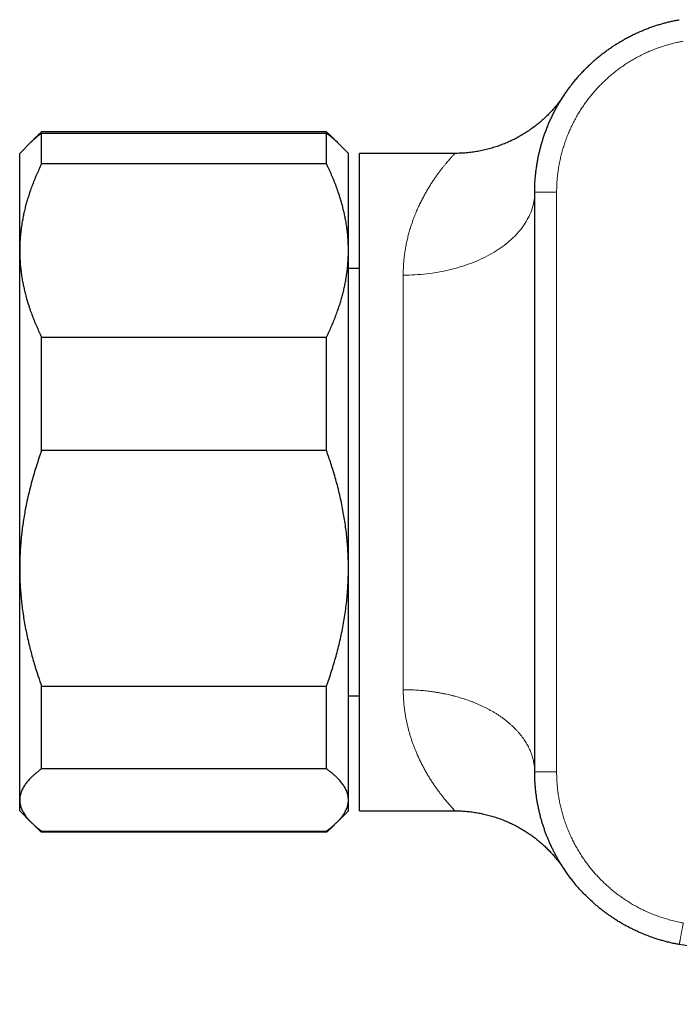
# Model space of a CAD drawing. Header units: millimetres. Extents: x 8 to 657, y 12 to 340.
# Tile 13 of 14: x 571 to 601, y 289 to 333. Entities that reach past the tile are written whole.
import ezdxf

# ---------------------------------------------------------------- set-up
doc = ezdxf.new("R2010")
doc.units = ezdxf.units.MM

msp = doc.modelspace()

# ---------------------------------------------------------------- linework, layer by layer
at = {"color": 7, "linetype": 'Continuous', "lineweight": 30}
for p, q in [((571.907, 328.11), (571.704, 327.908)), ((585.19, 328.371), (572.19, 328.371)), ((572.19, 326.913), (572.19, 328.318)), ((572.19, 328.318), (585.19, 328.318)), ((585.19, 326.913), (585.19, 328.318)), ((585.676, 327.908), (585.473, 328.11)), ((571.704, 327.908), (571.19, 327.393)), ((586.19, 327.393), (585.676, 327.908)), ((571.19, 322.961), (571.19, 327.393)), ((586.19, 322.961), (586.19, 327.393)), ((591.047, 327.393), (586.69, 327.393)), ((586.69, 312.393), (586.69, 327.393)), ((591.047, 327.393), (591.047, 327.393)), ((585.19, 326.913), (572.19, 326.913)), ((594.69, 312.393), (594.69, 325.617)), ((594.69, 325.608), (594.69, 325.617)), ((594.69, 325.617), (594.69, 325.609)), ((571.19, 308.458), (571.19, 322.961)), ((586.19, 308.458), (586.19, 322.961)), ((586.69, 322.144), (586.19, 322.144)), ((572.19, 313.831), (572.19, 319.01)), ((572.19, 319.01), (585.19, 319.01)), ((585.19, 313.831), (585.19, 319.01)), ((585.19, 313.831), (572.19, 313.831)), ((586.69, 297.393), (586.69, 312.393)), ((594.69, 299.17), (594.69, 312.393)), ((571.19, 297.89), (571.19, 308.458)), ((586.19, 297.89), (586.19, 308.458)), ((572.19, 303.086), (585.19, 303.086)), ((572.19, 299.312), (572.19, 303.086)), ((585.19, 299.312), (585.19, 303.086)), ((586.19, 302.643), (586.69, 302.643)), ((585.19, 299.312), (572.19, 299.312)), ((594.689, 299.192), (594.689, 299.186)), ((571.19, 297.393), (571.19, 297.89)), ((586.19, 297.393), (586.19, 297.89)), ((571.19, 297.393), (571.704, 296.879)), ((585.676, 296.879), (586.19, 297.393)), ((586.69, 297.393), (591.048, 297.393)), ((591.048, 297.393), (591.157, 297.392)), ((571.727, 296.856), (571.907, 296.676)), ((585.473, 296.676), (585.652, 296.856)), ((572.19, 296.469), (585.19, 296.469)), ((572.19, 296.415), (572.19, 296.469)), ((585.19, 296.415), (572.19, 296.415)), ((585.19, 296.415), (585.19, 296.469))]:
    msp.add_line(p, q, dxfattribs=at)
at = {"color": 252, "linetype": 'Continuous', "lineweight": 0}
for p, q in [((594.69, 325.617), (595.69, 325.617)), ((595.69, 325.617), (595.69, 299.177)), ((588.69, 302.918), (588.69, 321.839))]:
    msp.add_line(p, q, dxfattribs=at)
at = {"color": 252, "linetype": 'Continuous', "lineweight": 0, "flags": 128}
msp.add_lwpolyline([(588.69, 321.839), (588.824, 321.84), (588.959, 321.843), (589.093, 321.847), (589.227, 321.854), (589.361, 321.863), (589.495, 321.873), (589.628, 321.885), (589.761, 321.9), (589.893, 321.916), (590.025, 321.934), (590.156, 321.953), (590.286, 321.975), (590.415, 321.998), (590.544, 322.024), (590.671, 322.051), (590.798, 322.08), (590.923, 322.11), (591.048, 322.143), (591.171, 322.177), (591.293, 322.213), (591.414, 322.251), (591.533, 322.29), (591.651, 322.331), (591.767, 322.374), (591.882, 322.418), (591.995, 322.464), (592.107, 322.511), (592.216, 322.56), (592.324, 322.611), (592.431, 322.663), (592.535, 322.717), (592.637, 322.772), (592.738, 322.828), (592.836, 322.886), (592.932, 322.945), (593.026, 323.006), (593.118, 323.068), (593.208, 323.131), (593.296, 323.196), (593.381, 323.261), (593.463, 323.328), (593.544, 323.396), (593.622, 323.465), (593.697, 323.536), (593.77, 323.607), (593.84, 323.679), (593.908, 323.752), (593.973, 323.827), (594.036, 323.902), (594.095, 323.978), (594.153, 324.055), (594.207, 324.132), (594.258, 324.21), (594.307, 324.29), (594.353, 324.369), (594.396, 324.45), (594.436, 324.53), (594.473, 324.612), (594.508, 324.694), (594.539, 324.776), (594.568, 324.859), (594.593, 324.942), (594.616, 325.026), (594.635, 325.11), (594.652, 325.194), (594.666, 325.278), (594.676, 325.363), (594.684, 325.448), (594.688, 325.532), (594.69, 325.608)], dxfattribs=at)
at = {"color": 7, "linetype": 'Continuous', "lineweight": 30}
for points, knots in [([(594.69, 325.617), (594.69, 325.617), (594.69, 325.684), (594.691, 325.819), (594.699, 326.02), (594.711, 326.219), (594.729, 326.417), (594.751, 326.614), (594.778, 326.809), (594.809, 326.999), (594.844, 327.187), (594.884, 327.373), (594.928, 327.557), (594.975, 327.737), (595.026, 327.915), (595.081, 328.091), (595.142, 328.271), (595.209, 328.455), (595.283, 328.642), (595.36, 328.826), (595.442, 329.007), (595.529, 329.186), (595.618, 329.361), (595.711, 329.53), (595.806, 329.695), (595.905, 329.858), (596.007, 330.017), (596.112, 330.172), (596.218, 330.322), (596.329, 330.47), (596.446, 330.621), (596.572, 330.774), (596.705, 330.927), (596.841, 331.077), (596.979, 331.221), (597.121, 331.363), (597.264, 331.498), (597.408, 331.627), (597.553, 331.751), (597.7, 331.872), (597.848, 331.987), (597.996, 332.097), (598.145, 332.202), (598.296, 332.304), (598.455, 332.406), (598.621, 332.506), (598.793, 332.606), (598.968, 332.7), (599.143, 332.79), (599.322, 332.875), (599.5, 332.955), (599.678, 333.03), (599.855, 333.1), (600.035, 333.165), (600.214, 333.226), (600.393, 333.282), (600.573, 333.333), (600.753, 333.38), (600.932, 333.423), (601.111, 333.461), (601.229, 333.483), (601.288, 333.494)], [0, 0, 0, 0, 0.000005, 0.0181, 0.036206, 0.053992, 0.071778, 0.089609, 0.107439, 0.12451, 0.141581, 0.15869, 0.1758, 0.192311, 0.208823, 0.225369, 0.241916, 0.260011, 0.278116, 0.295902, 0.313688, 0.331519, 0.349349, 0.366419, 0.38349, 0.400599, 0.417709, 0.43422, 0.450732, 0.467278, 0.483825, 0.502163, 0.520512, 0.538446, 0.55638, 0.574359, 0.592338, 0.609357, 0.626376, 0.643433, 0.66049, 0.676805, 0.693119, 0.709468, 0.725816, 0.743752, 0.7617, 0.779368, 0.797036, 0.814748, 0.832459, 0.849548, 0.866637, 0.883764, 0.900892, 0.917575, 0.934259, 0.950979, 0.967698, 0.983845, 1, 1, 1, 1]), ([(596.037, 330.06), (596.036, 330.06), (596.036, 330.059), (596.034, 330.056), (596.031, 330.051), (596.026, 330.044), (596.02, 330.035), (596.009, 330.019), (595.992, 329.995), (595.964, 329.953), (595.92, 329.891), (595.861, 329.811), (595.795, 329.724), (595.728, 329.639), (595.661, 329.557), (595.592, 329.475), (595.519, 329.392), (595.443, 329.309), (595.364, 329.226), (595.283, 329.143), (595.2, 329.061), (595.114, 328.981), (595.027, 328.902), (594.937, 328.824), (594.846, 328.748), (594.753, 328.674), (594.659, 328.601), (594.563, 328.531), (594.466, 328.462), (594.367, 328.395), (594.267, 328.329), (594.165, 328.266), (594.062, 328.205), (593.958, 328.146), (593.853, 328.089), (593.746, 328.034), (593.638, 327.981), (593.53, 327.93), (593.42, 327.882), (593.309, 327.835), (593.197, 327.791), (593.085, 327.749), (592.971, 327.71), (592.857, 327.672), (592.738, 327.636), (592.613, 327.601), (592.484, 327.567), (592.354, 327.537), (592.223, 327.509), (592.093, 327.485), (591.962, 327.463), (591.831, 327.444), (591.699, 327.428), (591.568, 327.415), (591.436, 327.405), (591.305, 327.398), (591.175, 327.394), (591.089, 327.394), (591.047, 327.393)], [0, 0, 0, 0, 0.000984, 0.002187, 0.003348, 0.004676, 0.006529, 0.009416, 0.014202, 0.021642, 0.035241, 0.052739, 0.072252, 0.090774, 0.10781, 0.126031, 0.144825, 0.164015, 0.183479, 0.203136, 0.222933, 0.242836, 0.26282, 0.282867, 0.302964, 0.323102, 0.343273, 0.363472, 0.383695, 0.403938, 0.424198, 0.444472, 0.46476, 0.485058, 0.505367, 0.525685, 0.54601, 0.566343, 0.586682, 0.607027, 0.627377, 0.647732, 0.668091, 0.688455, 0.708822, 0.731496, 0.754181, 0.776815, 0.799398, 0.821934, 0.844424, 0.866871, 0.889277, 0.911644, 0.933973, 0.956267, 0.978526, 1, 1, 1, 1]), ([(596.037, 330.06), (596.037, 330.06), (596.038, 330.061), (596.033, 330.055), (596.023, 330.039), (596.005, 330.013), (595.984, 329.981), (595.967, 329.954), (595.959, 329.942)], [0, 0, 0, 0, 0.039029, 0.23516, 0.441186, 0.647271, 0.853376, 1, 1, 1, 1]), ([(595.969, 329.957), (595.969, 329.957), (595.976, 329.969), (595.985, 329.981), (595.992, 329.992), (595.993, 329.994)], [0, 0, 0, 0, 0.002441, 0.78521, 1, 1, 1, 1]), ([(571.704, 327.907), (571.732, 327.935), (571.791, 327.993), (571.883, 328.075), (571.977, 328.154), (572.077, 328.234), (572.15, 328.288), (572.19, 328.318)], [0, 0, 0, 0, 0.20013, 0.414875, 0.597652, 0.780472, 1, 1, 1, 1]), ([(572.19, 328.371), (572.149, 328.336), (572.067, 328.265), (571.953, 328.157), (571.865, 328.07), (571.818, 328.018), (571.804, 328.003)], [0, 0, 0, 0, 0.293124, 0.586299, 0.879467, 1, 1, 1, 1]), ([(585.582, 327.996), (585.551, 328.03), (585.49, 328.094), (585.393, 328.189), (585.294, 328.28), (585.225, 328.341), (585.19, 328.371)], [0, 0, 0, 0, 0.264701, 0.509794, 0.754904, 1, 1, 1, 1]), ([(585.19, 328.318), (585.24, 328.28), (585.34, 328.205), (585.478, 328.091), (585.587, 327.994), (585.651, 327.932), (585.674, 327.909), (585.675, 327.907)], [0, 0, 0, 0, 0.2773102, 0.5549647, 0.8327743, 0.9889895, 1, 1, 1, 1]), ([(572.19, 326.913), (572.149, 326.829), (572.069, 326.662), (571.956, 326.41), (571.849, 326.156), (571.75, 325.901), (571.662, 325.658), (571.586, 325.428), (571.52, 325.211), (571.46, 324.995), (571.405, 324.778), (571.357, 324.561), (571.311, 324.324), (571.269, 324.068), (571.234, 323.792), (571.209, 323.515), (571.193, 323.238), (571.191, 323.054), (571.19, 322.961)], [0, 0, 0, 0, 0.0656167, 0.1312516, 0.1968903, 0.2625206, 0.3281335, 0.3831583, 0.4381873, 0.4932116, 0.5476246, 0.6020424, 0.656455, 0.7251424, 0.7938638, 0.8625954, 0.9313145, 1, 1, 1, 1]), ([(586.19, 322.961), (586.189, 323.007), (586.189, 323.138), (586.181, 323.354), (586.163, 323.609), (586.137, 323.864), (586.103, 324.118), (586.062, 324.359), (586.017, 324.585), (585.969, 324.797), (585.907, 325.041), (585.828, 325.318), (585.734, 325.611), (585.635, 325.887), (585.534, 326.145), (585.426, 326.403), (585.312, 326.659), (585.23, 326.828), (585.19, 326.913)], [0, 0, 0, 0, 0.034083, 0.097391, 0.160725, 0.224069, 0.287405, 0.350715, 0.403935, 0.45716, 0.51038, 0.588809, 0.667238, 0.733776, 0.800332, 0.866897, 0.933458, 1, 1, 1, 1]), ([(571.19, 322.961), (571.19, 322.916), (571.191, 322.785), (571.199, 322.569), (571.216, 322.313), (571.242, 322.059), (571.277, 321.804), (571.317, 321.564), (571.362, 321.338), (571.41, 321.126), (571.472, 320.881), (571.551, 320.605), (571.646, 320.312), (571.744, 320.036), (571.845, 319.777), (571.953, 319.52), (572.067, 319.264), (572.149, 319.095), (572.19, 319.01)], [0, 0, 0, 0, 0.034083, 0.097391, 0.160725, 0.224069, 0.287405, 0.350715, 0.403935, 0.45716, 0.51038, 0.588809, 0.667238, 0.733776, 0.800332, 0.866897, 0.933458, 1, 1, 1, 1]), ([(585.19, 319.01), (585.23, 319.094), (585.31, 319.26), (585.423, 319.513), (585.53, 319.767), (585.63, 320.022), (585.717, 320.264), (585.793, 320.494), (585.859, 320.711), (585.92, 320.928), (585.974, 321.145), (586.022, 321.362), (586.069, 321.598), (586.11, 321.855), (586.146, 322.131), (586.171, 322.407), (586.187, 322.684), (586.189, 322.869), (586.19, 322.961)], [0, 0, 0, 0, 0.065617, 0.131252, 0.19689, 0.262521, 0.328134, 0.383158, 0.438187, 0.493212, 0.547625, 0.602042, 0.656455, 0.725142, 0.793864, 0.862595, 0.931314, 1, 1, 1, 1]), ([(572.19, 313.831), (572.149, 313.716), (572.067, 313.485), (571.953, 313.137), (571.845, 312.786), (571.739, 312.418), (571.638, 312.032), (571.543, 311.628), (571.465, 311.254), (571.402, 310.911), (571.352, 310.599), (571.308, 310.286), (571.268, 309.951), (571.234, 309.595), (571.209, 309.216), (571.193, 308.838), (571.191, 308.585), (571.19, 308.458)], [0, 0, 0, 0, 0.066641, 0.133295, 0.199946, 0.266585, 0.342158, 0.417741, 0.493311, 0.55085, 0.6084, 0.66595, 0.723488, 0.792605, 0.861745, 0.930884, 1, 1, 1, 1]), ([(586.19, 308.458), (586.189, 308.521), (586.189, 308.677), (586.183, 308.927), (586.17, 309.209), (586.151, 309.51), (586.124, 309.832), (586.086, 310.173), (586.041, 310.514), (585.987, 310.853), (585.925, 311.197), (585.854, 311.545), (585.774, 311.897), (585.686, 312.247), (585.59, 312.596), (585.492, 312.927), (585.393, 313.24), (585.294, 313.537), (585.225, 313.733), (585.19, 313.831)], [0, 0, 0, 0, 0.034083, 0.085457, 0.136837, 0.188211, 0.250761, 0.313334, 0.375916, 0.438492, 0.501043, 0.566746, 0.63247, 0.698203, 0.763932, 0.829638, 0.886424, 0.943214, 1, 1, 1, 1]), ([(571.19, 308.458), (571.19, 308.396), (571.191, 308.219), (571.198, 307.927), (571.216, 307.582), (571.242, 307.238), (571.276, 306.894), (571.318, 306.55), (571.369, 306.206), (571.428, 305.861), (571.495, 305.517), (571.569, 305.175), (571.648, 304.849), (571.729, 304.54), (571.811, 304.247), (571.913, 303.906), (572.037, 303.518), (572.139, 303.23), (572.19, 303.086)], [0, 0, 0, 0, 0.034083, 0.096966, 0.159875, 0.222793, 0.285703, 0.348588, 0.412301, 0.476037, 0.539782, 0.603521, 0.667238, 0.722631, 0.778028, 0.833421, 0.91671, 1, 1, 1, 1]), ([(585.19, 303.086), (585.23, 303.198), (585.309, 303.423), (585.421, 303.763), (585.527, 304.106), (585.627, 304.45), (585.719, 304.797), (585.804, 305.149), (585.882, 305.506), (585.953, 305.868), (586.015, 306.232), (586.068, 306.597), (586.111, 306.963), (586.146, 307.332), (586.171, 307.705), (586.187, 308.082), (586.189, 308.333), (586.19, 308.458)], [0, 0, 0, 0, 0.065066, 0.130137, 0.195203, 0.26048, 0.325763, 0.391039, 0.45817, 0.525339, 0.592525, 0.659708, 0.72687, 0.793995, 0.86266, 0.931336, 1, 1, 1, 1]), ([(572.19, 299.312), (572.149, 299.282), (572.069, 299.222), (571.956, 299.131), (571.849, 299.04), (571.75, 298.948), (571.662, 298.861), (571.586, 298.778), (571.52, 298.7), (571.46, 298.622), (571.405, 298.544), (571.357, 298.466), (571.311, 298.381), (571.269, 298.289), (571.234, 298.189), (571.209, 298.09), (571.193, 297.99), (571.191, 297.924), (571.19, 297.89)], [0, 0, 0, 0, 0.065617, 0.131252, 0.19689, 0.262521, 0.328134, 0.383158, 0.438187, 0.493212, 0.547625, 0.602042, 0.656455, 0.725142, 0.793864, 0.862595, 0.931314, 1, 1, 1, 1]), ([(586.19, 297.89), (586.189, 297.922), (586.187, 297.985), (586.173, 298.08), (586.15, 298.175), (586.118, 298.27), (586.079, 298.359), (586.035, 298.444), (585.988, 298.523), (585.935, 298.601), (585.877, 298.678), (585.813, 298.755), (585.738, 298.838), (585.65, 298.929), (585.546, 299.025), (585.435, 299.121), (585.317, 299.217), (585.232, 299.28), (585.19, 299.312)], [0, 0, 0, 0, 0.065449, 0.130926, 0.196415, 0.261894, 0.327345, 0.382403, 0.437466, 0.492525, 0.54654, 0.60056, 0.654576, 0.723644, 0.792733, 0.861832, 0.930927, 1, 1, 1, 1]), ([(601.288, 291.293), (601.215, 291.307), (601.068, 291.334), (600.859, 291.38), (600.66, 291.43), (600.471, 291.483), (600.282, 291.54), (600.069, 291.61), (599.83, 291.697), (599.585, 291.795), (599.359, 291.894), (599.153, 291.992), (598.949, 292.096), (598.76, 292.199), (598.585, 292.301), (598.424, 292.4), (598.265, 292.503), (598.114, 292.606), (597.97, 292.709), (597.833, 292.811), (597.699, 292.916), (597.566, 293.024), (597.436, 293.135), (597.283, 293.271), (597.11, 293.434), (596.92, 293.626), (596.735, 293.824), (596.567, 294.018), (596.414, 294.207), (596.275, 294.388), (596.141, 294.573), (596.019, 294.751), (595.91, 294.921), (595.811, 295.083), (595.717, 295.246), (595.629, 295.407), (595.547, 295.564), (595.472, 295.717), (595.4, 295.872), (595.331, 296.028), (595.266, 296.186), (595.203, 296.348), (595.143, 296.512), (595.086, 296.68), (595.033, 296.849), (594.984, 297.02), (594.938, 297.192), (594.896, 297.365), (594.857, 297.541), (594.823, 297.718), (594.792, 297.895), (594.765, 298.074), (594.742, 298.255), (594.723, 298.437), (594.708, 298.619), (594.697, 298.802), (594.692, 298.986), (594.691, 299.108), (594.69, 299.17)], [0, 0, 0, 0, 0.020019, 0.040047, 0.057633, 0.07522, 0.092847, 0.110475, 0.135769, 0.161094, 0.181529, 0.201964, 0.222465, 0.242966, 0.259914, 0.276861, 0.293846, 0.310832, 0.326103, 0.341373, 0.356672, 0.37197, 0.387342, 0.402721, 0.426941, 0.451161, 0.475492, 0.499822, 0.520256, 0.540689, 0.561188, 0.581688, 0.598632, 0.615576, 0.632558, 0.64954, 0.664807, 0.680074, 0.695368, 0.710663, 0.72603, 0.741405, 0.757237, 0.773078, 0.789003, 0.804928, 0.820884, 0.836841, 0.852985, 0.869128, 0.885305, 0.901481, 0.917846, 0.934212, 0.950612, 0.967012, 0.983504, 1, 1, 1, 1]), ([(571.19, 297.89), (571.19, 297.875), (571.19, 297.836), (571.196, 297.773), (571.209, 297.692), (571.231, 297.601), (571.264, 297.505), (571.304, 297.414), (571.349, 297.328), (571.398, 297.248), (571.45, 297.172), (571.501, 297.106), (571.551, 297.044), (571.613, 296.973), (571.695, 296.887), (571.799, 296.786), (571.914, 296.685), (572.043, 296.579), (572.139, 296.507), (572.19, 296.469)], [0, 0, 0, 0, 0.031424, 0.080947, 0.130469, 0.199979, 0.26949, 0.329068, 0.388654, 0.448233, 0.49786, 0.547488, 0.587579, 0.62767, 0.699038, 0.770405, 0.843423, 0.916441, 1, 1, 1, 1]), ([(585.19, 296.469), (585.238, 296.505), (585.335, 296.578), (585.469, 296.688), (585.591, 296.796), (585.702, 296.905), (585.8, 297.01), (585.885, 297.113), (585.957, 297.211), (586.018, 297.308), (586.071, 297.404), (586.115, 297.502), (586.148, 297.599), (586.171, 297.691), (586.183, 297.772), (586.189, 297.838), (586.189, 297.875), (586.19, 297.89)], [0, 0, 0, 0, 0.0794904, 0.1584837, 0.2374763, 0.3135654, 0.389654, 0.4604159, 0.5311775, 0.5968045, 0.6624313, 0.7321248, 0.8018181, 0.8625049, 0.9231917, 0.9685757, 1, 1, 1, 1]), ([(591.048, 297.393), (591.084, 297.393), (591.162, 297.393), (591.281, 297.389), (591.404, 297.383), (591.527, 297.375), (591.65, 297.364), (591.772, 297.35), (591.894, 297.334), (592.015, 297.315), (592.135, 297.294), (592.255, 297.271), (592.375, 297.245), (592.493, 297.217), (592.611, 297.187), (592.728, 297.154), (592.844, 297.119), (592.959, 297.081), (593.073, 297.042), (593.186, 297), (593.298, 296.956), (593.409, 296.91), (593.518, 296.862), (593.627, 296.811), (593.734, 296.759), (593.839, 296.705), (593.943, 296.649), (594.046, 296.591), (594.147, 296.531), (594.247, 296.47), (594.345, 296.407), (594.441, 296.342), (594.536, 296.276), (594.629, 296.208), (594.72, 296.139), (594.809, 296.069), (594.896, 295.997), (594.981, 295.925), (595.064, 295.851), (595.145, 295.777), (595.224, 295.702), (595.3, 295.627), (595.374, 295.551), (595.446, 295.475), (595.515, 295.399), (595.581, 295.324), (595.644, 295.25), (595.704, 295.178), (595.76, 295.107), (595.813, 295.04), (595.86, 294.978), (595.9, 294.923), (595.931, 294.88), (595.954, 294.847), (595.971, 294.823), (595.983, 294.805), (595.993, 294.792), (596, 294.781), (596.005, 294.773), (596.01, 294.766), (596.014, 294.76), (596.017, 294.755), (596.02, 294.751), (596.023, 294.747), (596.025, 294.744), (596.027, 294.741), (596.029, 294.738), (596.031, 294.736), (596.032, 294.734), (596.033, 294.732), (596.033, 294.732), (596.033, 294.732)], [0, 0, 0, 0, 0.017337, 0.036945, 0.056528, 0.076087, 0.09562, 0.115126, 0.134606, 0.154057, 0.17348, 0.192872, 0.212234, 0.231564, 0.250861, 0.270124, 0.289351, 0.30854, 0.327691, 0.346801, 0.365869, 0.384892, 0.403868, 0.422794, 0.441669, 0.460488, 0.479248, 0.497947, 0.51658, 0.535141, 0.553627, 0.572032, 0.590349, 0.608571, 0.626691, 0.644698, 0.662582, 0.680332, 0.697933, 0.715369, 0.732621, 0.749666, 0.766476, 0.78302, 0.799258, 0.815141, 0.830608, 0.845578, 0.859945, 0.873545, 0.886095, 0.89704, 0.90563, 0.911838, 0.916325, 0.919675, 0.922284, 0.92443, 0.926316, 0.928109, 0.92996, 0.931968, 0.934292, 0.937115, 0.940671, 0.945281, 0.951403, 0.95969, 0.971051, 0.986596, 1, 1, 1, 1]), ([(572.19, 296.415), (572.149, 296.45), (572.069, 296.521), (571.975, 296.608), (571.924, 296.66), (571.907, 296.677)], [0, 0, 0, 0, 0.40492, 0.809953, 1, 1, 1, 1]), ([(585.472, 296.677), (585.457, 296.661), (585.406, 296.609), (585.312, 296.522), (585.23, 296.451), (585.19, 296.415)], [0, 0, 0, 0, 0.178618, 0.589368, 1, 1, 1, 1]), ([(596.036, 294.727), (596.036, 294.728), (596.035, 294.73), (596.025, 294.744), (596.014, 294.761), (596.004, 294.776), (596.001, 294.781)], [0, 0, 0, 0, 0.228997, 0.551713, 0.874429, 1, 1, 1, 1]), ([(624.141, 288.565), (624.02, 288.572), (623.625, 288.596), (622.956, 288.64), (622.134, 288.697), (621.311, 288.758), (620.352, 288.832), (619.325, 288.918), (618.231, 289.015), (617.273, 289.105), (616.384, 289.192), (615.564, 289.277), (614.744, 289.364), (613.925, 289.455), (613.106, 289.55), (612.083, 289.672), (610.855, 289.825), (609.561, 289.996), (608.404, 290.157), (607.215, 290.328), (605.857, 290.532), (604.332, 290.773), (602.809, 291.026), (601.795, 291.204), (601.288, 291.293)], [0, 0, 0, 0, 0.015725, 0.051531, 0.087338, 0.123147, 0.158958, 0.212651, 0.2574, 0.302149, 0.337953, 0.373758, 0.409565, 0.445373, 0.481169, 0.516966, 0.579616, 0.642269, 0.687026, 0.731784, 0.79883, 0.865882, 0.932938, 1, 1, 1, 1])]:
    msp.add_open_spline(points, degree=3, knots=knots, dxfattribs=at)
at = {"color": 252, "linetype": 'Continuous', "lineweight": 0}
for points, knots in [([(601.463, 332.509), (601.411, 332.5), (601.308, 332.481), (601.129, 332.442), (600.928, 332.394), (600.703, 332.331), (600.481, 332.261), (600.261, 332.184), (600.042, 332.099), (599.824, 332.006), (599.607, 331.904), (599.394, 331.795), (599.185, 331.678), (598.981, 331.556), (598.784, 331.428), (598.593, 331.295), (598.406, 331.156), (598.224, 331.01), (598.046, 330.857), (597.871, 330.697), (597.7, 330.529), (597.535, 330.355), (597.376, 330.176), (597.224, 329.993), (597.08, 329.807), (596.944, 329.618), (596.814, 329.425), (596.691, 329.227), (596.573, 329.024), (596.461, 328.815), (596.355, 328.6), (596.257, 328.381), (596.166, 328.159), (596.084, 327.937), (596.01, 327.714), (595.944, 327.491), (595.885, 327.265), (595.834, 327.038), (595.79, 326.807), (595.754, 326.573), (595.725, 326.335), (595.705, 326.096), (595.692, 325.857), (595.69, 325.697), (595.69, 325.617)], [0, 0, 0, 0, 0.016147, 0.032294, 0.056123, 0.079971, 0.103826, 0.127674, 0.151502, 0.176022, 0.200564, 0.225113, 0.249655, 0.274175, 0.298014, 0.321872, 0.345737, 0.369596, 0.393435, 0.417966, 0.442519, 0.467079, 0.491632, 0.516163, 0.539996, 0.563848, 0.587706, 0.611558, 0.63539, 0.659914, 0.68446, 0.709012, 0.733558, 0.758082, 0.781914, 0.805766, 0.829624, 0.853476, 0.877308, 0.901832, 0.926378, 0.95093, 0.975476, 1, 1, 1, 1]), ([(588.69, 321.839), (588.69, 321.903), (588.691, 322.032), (588.699, 322.222), (588.712, 322.409), (588.731, 322.615), (588.758, 322.84), (588.796, 323.08), (588.842, 323.314), (588.893, 323.543), (588.951, 323.767), (589.009, 323.967), (589.066, 324.144), (589.12, 324.302), (589.177, 324.456), (589.245, 324.629), (589.324, 324.818), (589.416, 325.021), (589.511, 325.216), (589.609, 325.404), (589.707, 325.584), (589.807, 325.756), (589.907, 325.92), (590.007, 326.076), (590.106, 326.224), (590.204, 326.364), (590.299, 326.495), (590.391, 326.618), (590.48, 326.732), (590.564, 326.838), (590.643, 326.935), (590.716, 327.021), (590.782, 327.098), (590.841, 327.165), (590.893, 327.224), (590.938, 327.274), (590.974, 327.314), (591.004, 327.346), (591.026, 327.37), (591.04, 327.386), (591.047, 327.393), (591.047, 327.393), (591.047, 327.393)], [0, 0, 0, 0, 0.018349, 0.036698, 0.055095, 0.073493, 0.09852, 0.123553, 0.148581, 0.173811, 0.199045, 0.224276, 0.243533, 0.26279, 0.282076, 0.301362, 0.329328, 0.357313, 0.385369, 0.413425, 0.441547, 0.469669, 0.497873, 0.526077, 0.554347, 0.582616, 0.610954, 0.639311, 0.667481, 0.695651, 0.723906, 0.752161, 0.779041, 0.80592, 0.832894, 0.859868, 0.885482, 0.911095, 0.936806, 0.962517, 0.986484, 1, 1, 1, 1]), ([(588.69, 302.918), (588.731, 302.918), (588.821, 302.918), (588.958, 302.915), (589.101, 302.911), (589.244, 302.904), (589.387, 302.895), (589.529, 302.884), (589.672, 302.871), (589.814, 302.856), (589.958, 302.838), (590.104, 302.817), (590.253, 302.794), (590.401, 302.768), (590.545, 302.74), (590.686, 302.71), (590.824, 302.679), (590.961, 302.646), (591.093, 302.611), (591.222, 302.575), (591.347, 302.537), (591.47, 302.498), (591.591, 302.458), (591.709, 302.416), (591.833, 302.37), (591.962, 302.319), (592.096, 302.263), (592.227, 302.204), (592.358, 302.143), (592.488, 302.078), (592.617, 302.01), (592.743, 301.94), (592.867, 301.866), (592.99, 301.789), (593.111, 301.709), (593.229, 301.626), (593.34, 301.543), (593.446, 301.458), (593.547, 301.374), (593.643, 301.288), (593.736, 301.2), (593.824, 301.111), (593.909, 301.02), (593.99, 300.927), (594.067, 300.832), (594.14, 300.736), (594.209, 300.639), (594.274, 300.539), (594.333, 300.44), (594.387, 300.342), (594.436, 300.245), (594.48, 300.147), (594.521, 300.047), (594.558, 299.945), (594.591, 299.841), (594.619, 299.736), (594.643, 299.629), (594.662, 299.52), (594.677, 299.409), (594.686, 299.3), (594.688, 299.227), (594.689, 299.192)], [0, 0, 0, 0, 0.013397, 0.028683, 0.043977, 0.059303, 0.074629, 0.08999, 0.105351, 0.120745, 0.136147, 0.152526, 0.168905, 0.185327, 0.201749, 0.2174, 0.233052, 0.248742, 0.264431, 0.279191, 0.293951, 0.308743, 0.323535, 0.337941, 0.352354, 0.36958, 0.386805, 0.40408, 0.421355, 0.439299, 0.457243, 0.475243, 0.493244, 0.51204, 0.530835, 0.549696, 0.568557, 0.586525, 0.604508, 0.622349, 0.640191, 0.658089, 0.675986, 0.69398, 0.711973, 0.730024, 0.748074, 0.766409, 0.784759, 0.801984, 0.819209, 0.836485, 0.85376, 0.871704, 0.889647, 0.907648, 0.925648, 0.944444, 0.96324, 0.9821, 1, 1, 1, 1]), ([(591.048, 297.393), (591.047, 297.394), (591.047, 297.394), (591.043, 297.399), (591.036, 297.406), (591.026, 297.417), (591.011, 297.432), (590.991, 297.454), (590.967, 297.48), (590.939, 297.511), (590.907, 297.547), (590.867, 297.592), (590.817, 297.649), (590.755, 297.719), (590.688, 297.798), (590.617, 297.884), (590.541, 297.977), (590.474, 298.062), (590.414, 298.139), (590.364, 298.205), (590.313, 298.273), (590.245, 298.366), (590.16, 298.486), (590.056, 298.638), (589.95, 298.8), (589.846, 298.966), (589.746, 299.135), (589.65, 299.306), (589.555, 299.485), (589.462, 299.669), (589.374, 299.858), (589.297, 300.033), (589.23, 300.197), (589.171, 300.347), (589.115, 300.501), (589.061, 300.659), (589.01, 300.822), (588.961, 300.99), (588.915, 301.161), (588.872, 301.338), (588.833, 301.519), (588.798, 301.706), (588.767, 301.896), (588.74, 302.091), (588.719, 302.291), (588.703, 302.496), (588.694, 302.705), (588.691, 302.847), (588.69, 302.918)], [0, 0, 0, 0, 0.015223, 0.03053, 0.045858, 0.061187, 0.080774, 0.100365, 0.119952, 0.139635, 0.159321, 0.179005, 0.205963, 0.232922, 0.25997, 0.287019, 0.312874, 0.338744, 0.354435, 0.370125, 0.385829, 0.401532, 0.431532, 0.461532, 0.491612, 0.521692, 0.549035, 0.576377, 0.603779, 0.63118, 0.657318, 0.683469, 0.702736, 0.722003, 0.741297, 0.76059, 0.780139, 0.799688, 0.819271, 0.838854, 0.858804, 0.878753, 0.898748, 0.918743, 0.939026, 0.95931, 0.979654, 1, 1, 1, 1]), ([(595.69, 299.177), (595.672, 299.176), (595.626, 299.176), (595.553, 299.176), (595.47, 299.175), (595.388, 299.174), (595.309, 299.174), (595.232, 299.173), (595.159, 299.173), (595.089, 299.172), (595.024, 299.172), (594.963, 299.171), (594.908, 299.171), (594.858, 299.171), (594.814, 299.17), (594.776, 299.17), (594.745, 299.17), (594.72, 299.17), (594.703, 299.17), (594.692, 299.17), (594.69, 299.17), (594.69, 299.17)], [0, 0, 0, 0, 0.033932, 0.087428, 0.140925, 0.194523, 0.248312, 0.302101, 0.355699, 0.409295, 0.463083, 0.516871, 0.570468, 0.624063, 0.677851, 0.731638, 0.785234, 0.83883, 0.892617, 0.946404, 1, 1, 1, 1]), ([(595.69, 299.177), (595.69, 299.119), (595.692, 298.983), (595.7, 298.771), (595.717, 298.539), (595.742, 298.308), (595.775, 298.077), (595.815, 297.846), (595.864, 297.614), (595.921, 297.382), (595.986, 297.152), (596.058, 296.924), (596.138, 296.7), (596.224, 296.482), (596.317, 296.269), (596.417, 296.059), (596.524, 295.853), (596.638, 295.648), (596.761, 295.445), (596.892, 295.245), (597.029, 295.049), (597.173, 294.858), (597.323, 294.672), (597.479, 294.493), (597.64, 294.319), (597.808, 294.151), (597.979, 293.989), (598.155, 293.835), (598.334, 293.687), (598.519, 293.546), (598.708, 293.41), (598.903, 293.28), (599.104, 293.155), (599.312, 293.036), (599.524, 292.925), (599.739, 292.82), (599.965, 292.72), (600.201, 292.626), (600.449, 292.538), (600.701, 292.459), (600.955, 292.389), (601.21, 292.327), (601.382, 292.293), (601.468, 292.276)], [0, 0, 0, 0, 0.01777, 0.041534, 0.065318, 0.08911, 0.112896, 0.136662, 0.161121, 0.185601, 0.210088, 0.234567, 0.259025, 0.282792, 0.306579, 0.330372, 0.354159, 0.377927, 0.402383, 0.426861, 0.451346, 0.475823, 0.500279, 0.524524, 0.548783, 0.573043, 0.597288, 0.621051, 0.644835, 0.668625, 0.692408, 0.716172, 0.740628, 0.765106, 0.789591, 0.814069, 0.838526, 0.865405, 0.892315, 0.919246, 0.946185, 0.973111, 1, 1, 1, 1]), ([(601.468, 292.276), (601.465, 292.256), (601.456, 292.21), (601.443, 292.138), (601.429, 292.059), (601.414, 291.981), (601.4, 291.904), (601.386, 291.828), (601.373, 291.755), (601.36, 291.687), (601.348, 291.623), (601.337, 291.563), (601.327, 291.508), (601.318, 291.459), (601.31, 291.416), (601.304, 291.378), (601.298, 291.347), (601.293, 291.323), (601.29, 291.306), (601.288, 291.295), (601.288, 291.293), (601.288, 291.293)], [0, 0, 0, 0, 0.038907, 0.089746, 0.140914, 0.193656, 0.246764, 0.301026, 0.355688, 0.408429, 0.461536, 0.515799, 0.57046, 0.6232, 0.676307, 0.730569, 0.78523, 0.83797, 0.891077, 0.945339, 1, 1, 1, 1])]:
    msp.add_open_spline(points, degree=3, knots=knots, dxfattribs=at)

doc.saveas('drawing.dxf')
